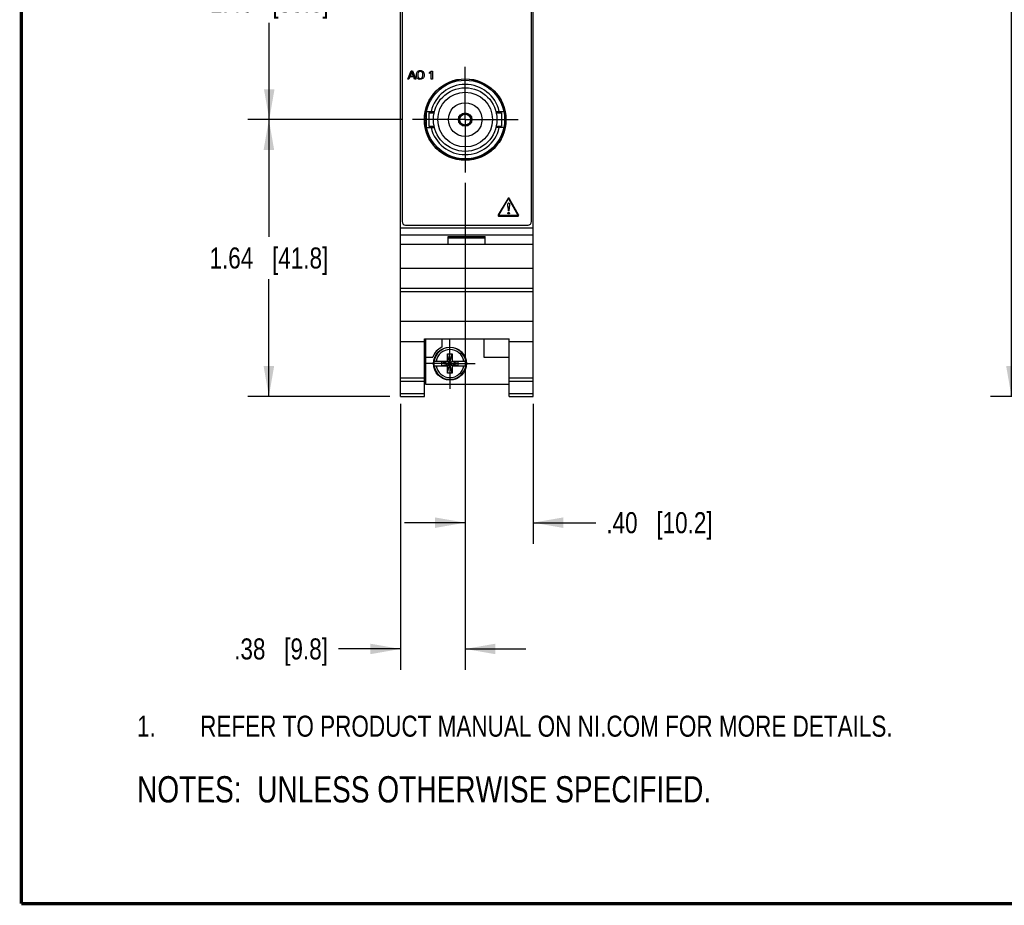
# Model space of a CAD drawing. Header units: inches. Extents: x 0.2 to 16.8, y 0.1 to 10.8.
# Tile 1 of 21: x 0.2 to 6.1, y 0.2 to 5.5. Entities that reach past the tile are written whole.
import ezdxf

# ---------------------------------------------------------------- set-up
doc = ezdxf.new("R2010")
doc.units = ezdxf.units.IN
doc.header["$LTSCALE"] = 0.935
doc.header["$MEASUREMENT"] = 0
doc.linetypes.add('CENTER', pattern=[0.6, 0.375, -0.075, 0.075, -0.075])
doc.layers.get('0').update_dxf_attribs({"linetype": 'CONTINUOUS'})
for name, color, linetype in [('02___PRT_ALL_AXES', 7, 'CONTINUOUS'), ('DEFAULT_1', 7, 'CENTER'), ('DETAIL', 7, 'CONTINUOUS'), ('DIMENSIONS', 7, 'CONTINUOUS')]:
    doc.layers.add(name, color=color, linetype=linetype)
doc.styles.get("Standard").update_dxf_attribs({"font": 'txt', "width": 0.8})
doc.dimstyles.new('DIMSTYLE_1', dxfattribs={"dimtxt": 0.125, "dimasz": 0.18, "dimexe": 0.125, "dimexo": 0.0625, "dimgap": 0.0625, "dimtad": 0, "dimtih": 1, "dimtoh": 1, "dimzin": 4, "dimdsep": 46, "dimtxsty": 'STANDARD', "dimblk": '_FILLED', "dimblk1": '_FILLED', "dimblk2": '_FILLED', "dimcen": 0.09, "dimadec": 0, "dimazin": 0, "dimtp": 0.005, "dimtm": 0.005, "dimtfac": 1, "dimtofl": 0, "dimtmove": 0, "dimatfit": 3, "dimldrblk": '_FILLED', "dimfxl": 1, "dimtolj": 1, "dimtzin": 4, "dimarcsym": 0})

# ---------------------------------------------------------------- blocks, each defined once
blk = doc.blocks.new('SYMBOL_16_BL0', base_point=(3.6751, 1.3124))
at = {"color": 2, "linetype": 'CONTINUOUS', "width": 0.8}
for s, p in [('1.', (0.9376, 1.2498)), ('REFER TO PRODUCT MANUAL ON NI.COM FOR MORE DETAILS.', (1.3125, 1.25))]:
    blk.add_text(s, height=0.125, dxfattribs=at).set_placement(p)
blk = doc.blocks.new('_FILLED')
at = {"color": 0, "linetype": 'BYBLOCK'}
blk.add_solid([(0, 0), (-1, 0.174), (-1, -0.174)], dxfattribs=at)
blk = doc.blocks.new('*D0')
at = {"layer": 'DIMENSIONS', "color": 2, "linetype": 'CONTINUOUS'}
for p, q in [((2.5114, 4.9155), (1.5961, 4.9155)), ((1.7211, 4.9155), (1.7211, 4.2183)), ((1.7211, 3.2712), (1.7211, 3.9683)), ((2.4408, 3.2712), (1.5961, 3.2712))]:
    blk.add_line(p, q, dxfattribs=at)
at = {"layer": 'DIMENSIONS', "color": 2, "linetype": 'CONTINUOUS', "xscale": 0.18, "yscale": 0.18, "zscale": 0.18}
for p, rotation in [((1.7211, 4.9155), 90), ((1.7211, 3.2712), 270)]:
    blk.add_blockref('_FILLED', p, dxfattribs=dict(at, rotation=rotation))
at = {"layer": 'DIMENSIONS', "color": 2, "linetype": 'CONTINUOUS', "insert": (1.7211, 4.1558), "char_height": 0.125, "width": 1.125, "attachment_point": 2, "line_spacing_factor": 0.9}
blk.add_mtext('1.64{\\Ftxt.shx;\\W1.000000;\\H0.125000; }[41.8]', dxfattribs=at)
blk = doc.blocks.new('*D1')
at = {"layer": 'DIMENSIONS', "color": 2, "linetype": 'CONTINUOUS'}
for p, q in [((2.5114, 6.3155), (1.5983, 6.3155)), ((1.7233, 6.3155), (1.7233, 5.7405)), ((1.7233, 4.9155), (1.7233, 5.4905)), ((2.5114, 4.9155), (1.5983, 4.9155))]:
    blk.add_line(p, q, dxfattribs=at)
at = {"layer": 'DIMENSIONS', "color": 2, "linetype": 'CONTINUOUS', "xscale": 0.18, "yscale": 0.18, "zscale": 0.18}
for p, rotation in [((1.7233, 6.3155), 90), ((1.7233, 4.9155), 270)]:
    blk.add_blockref('_FILLED', p, dxfattribs=dict(at, rotation=rotation))
at = {"layer": 'DIMENSIONS', "color": 2, "linetype": 'CONTINUOUS', "insert": (1.7233, 5.678), "char_height": 0.125, "width": 1.125, "attachment_point": 2, "line_spacing_factor": 0.9}
blk.add_mtext('1.40{\\Ftxt.shx;\\W1.000000;\\H0.125000; }[35.6]', dxfattribs=at)
blk = doc.blocks.new('*D8')
at = {"layer": 'DIMENSIONS', "color": 2, "linetype": 'CONTINUOUS'}
for p, q in [((2.8878, 4.539), (2.8878, 1.6462)), ((2.5033, 3.2266), (2.5033, 1.6462)), ((2.5033, 1.7712), (2.1348, 1.7712)), ((2.8878, 1.7712), (3.2478, 1.7712))]:
    blk.add_line(p, q, dxfattribs=at)
at = {"layer": 'DIMENSIONS', "color": 2, "linetype": 'CONTINUOUS', "xscale": 0.18, "yscale": 0.18, "zscale": 0.18}
blk.add_blockref('_FILLED', (2.5033, 1.7712), dxfattribs=at)
at = {"layer": 'DIMENSIONS', "color": 2, "linetype": 'CONTINUOUS', "xscale": 0.18, "yscale": 0.18, "zscale": 0.18, "rotation": 180}
blk.add_blockref('_FILLED', (2.8878, 1.7712), dxfattribs=at)
at = {"layer": 'DIMENSIONS', "color": 2, "linetype": 'CONTINUOUS', "insert": (2.0723, 1.8337), "char_height": 0.125, "width": 0.925, "attachment_point": 3, "line_spacing_factor": 0.9}
blk.add_mtext('.38{\\Ftxt.shx;\\W1.000000;\\H0.125000; }[9.8]', dxfattribs=at)
blk = doc.blocks.new('*D9')
at = {"layer": 'DIMENSIONS', "color": 2, "linetype": 'CONTINUOUS'}
for p, q in [((2.8878, 4.539), (2.8878, 2.3962)), ((3.2913, 3.2266), (3.2913, 2.3962)), ((2.8878, 2.5212), (2.5278, 2.5212)), ((3.2913, 2.5212), (3.6641, 2.5212))]:
    blk.add_line(p, q, dxfattribs=at)
at = {"layer": 'DIMENSIONS', "color": 2, "linetype": 'CONTINUOUS', "xscale": 0.18, "yscale": 0.18, "zscale": 0.18}
blk.add_blockref('_FILLED', (2.8878, 2.5212), dxfattribs=at)
at = {"layer": 'DIMENSIONS', "color": 2, "linetype": 'CONTINUOUS', "xscale": 0.18, "yscale": 0.18, "zscale": 0.18, "rotation": 180}
blk.add_blockref('_FILLED', (3.2913, 2.5212), dxfattribs=at)
at = {"layer": 'DIMENSIONS', "color": 2, "linetype": 'CONTINUOUS', "insert": (3.7266, 2.5837), "char_height": 0.125, "width": 1.025, "attachment_point": 1, "line_spacing_factor": 0.9}
blk.add_mtext('.40{\\Ftxt.shx;\\W1.000000;\\H0.125000; }[10.2]', dxfattribs=at)
blk = doc.blocks.new('*D13')
at = {"layer": 'DIMENSIONS', "color": 2, "linetype": 'CONTINUOUS'}
for p, q in [((8.3371, 8.4091), (6.0096, 8.4091)), ((6.1346, 8.4091), (6.1346, 5.9652)), ((6.1346, 3.2712), (6.1346, 5.7152)), ((8.1281, 3.2712), (6.0096, 3.2712))]:
    blk.add_line(p, q, dxfattribs=at)
at = {"layer": 'DIMENSIONS', "color": 2, "linetype": 'CONTINUOUS', "xscale": 0.18, "yscale": 0.18, "zscale": 0.18}
for p, rotation in [((6.1346, 8.4091), 90), ((6.1346, 3.2712), 270)]:
    blk.add_blockref('_FILLED', p, dxfattribs=dict(at, rotation=rotation))
at = {"layer": 'DIMENSIONS', "color": 2, "linetype": 'CONTINUOUS', "insert": (6.1346, 5.9027), "char_height": 0.125, "width": 1.225, "attachment_point": 2, "line_spacing_factor": 0.9}
blk.add_mtext('5.14{\\Ftxt.shx;\\W1.000000;\\H0.125000; }[130.5]', dxfattribs=at)
blk = doc.blocks.new('SYMBOL_4_BL1', base_point=(3.1215, 0.9375))
at = {"layer": 'DETAIL', "color": 2, "linetype": 'CONTINUOUS', "width": 0.8}
blk.add_text('NOTES:  UNLESS OTHERWISE SPECIFIED.', height=0.156, dxfattribs=at).set_placement((0.9375, 0.8595))

msp = doc.modelspace()

# ---------------------------------------------------------------- linework, layer by layer
at = {"color": 7, "linetype": 'CONTINUOUS'}
for p, q in [((2.5033, 3.2712), (2.5033, 8.4091)), ((2.5133, 8.3791), (2.5133, 4.3091)), ((3.2813, 4.3091), (3.2813, 8.3791)), ((3.2913, 3.2712), (3.2913, 8.4091)), ((2.6583, 4.8702), (2.6583, 4.9608)), ((2.6588, 4.9635), (2.7051, 4.9635)), ((3.0706, 4.9635), (3.1169, 4.9635)), ((2.6588, 4.8675), (2.7051, 4.8675)), ((3.1169, 4.8675), (3.0706, 4.8675)), ((2.5033, 4.2732), (3.2913, 4.2732)), ((2.5333, 4.2891), (3.2613, 4.2891)), ((2.5033, 4.2302), (3.2913, 4.2302)), ((2.7873, 4.2202), (3.0073, 4.2202)), ((2.7873, 4.1732), (2.7873, 4.2202)), ((3.0073, 4.1732), (3.0073, 4.2202)), ((3.2913, 4.1732), (2.5033, 4.1732)), ((2.7873, 4.2132), (3.0073, 4.2132)), ((2.5033, 4.0332), (3.2913, 4.0332)), ((2.5033, 3.9132), (3.2913, 3.9132)), ((2.5033, 3.8937), (3.2913, 3.8937)), ((2.5033, 3.7179), (3.2913, 3.7179)), ((2.5033, 3.5982), (2.6453, 3.5982)), ((2.6453, 3.6135), (3.1493, 3.6135)), ((2.6453, 3.2712), (2.6453, 3.6135)), ((2.6513, 3.6135), (2.6513, 3.3442)), ((2.7483, 3.6135), (2.7483, 3.5636)), ((2.9983, 3.6135), (2.9983, 3.5042)), ((3.1493, 3.2712), (3.1493, 3.6135)), ((3.1493, 3.5982), (3.2913, 3.5982)), ((2.7835, 3.5233), (2.8111, 3.5233)), ((2.8111, 3.4091), (2.7835, 3.5233)), ((2.7835, 3.48), (2.7835, 3.5233)), ((2.7835, 3.4091), (2.8111, 3.5233)), ((2.8111, 3.5233), (2.8111, 3.48)), ((2.6513, 3.5042), (2.6951, 3.5042)), ((2.7027, 3.48), (2.7856, 3.48)), ((2.7488, 3.4545), (2.8458, 3.4779)), ((2.7856, 3.4779), (2.7488, 3.4779)), ((2.7488, 3.4779), (2.8458, 3.4545)), ((2.7488, 3.4545), (2.7488, 3.4779)), ((2.7488, 3.4545), (2.7856, 3.4545)), ((2.7856, 3.48), (2.7856, 3.4779)), ((2.809, 3.4545), (2.7856, 3.4779)), ((2.7856, 3.4545), (2.809, 3.4779)), ((2.7856, 3.4524), (2.7856, 3.4545)), ((2.809, 3.48), (2.892, 3.48)), ((2.809, 3.48), (2.809, 3.4779)), ((2.8458, 3.4779), (2.809, 3.4779)), ((2.809, 3.4545), (2.8458, 3.4545)), ((2.809, 3.4524), (2.809, 3.4545)), ((2.8458, 3.4545), (2.8458, 3.4779)), ((2.9983, 3.5042), (3.1493, 3.5042)), ((2.7027, 3.4524), (2.7856, 3.4524)), ((2.7835, 3.4091), (2.7835, 3.4524)), ((2.8111, 3.4091), (2.7835, 3.4091)), ((2.809, 3.4524), (2.892, 3.4524)), ((2.8111, 3.4524), (2.8111, 3.4091)), ((2.5033, 3.3812), (2.6453, 3.3812)), ((2.5033, 3.362), (2.6453, 3.362)), ((2.6513, 3.3442), (3.1493, 3.3442)), ((3.1493, 3.3812), (3.2913, 3.3812)), ((3.1493, 3.362), (3.2913, 3.362)), ((2.5033, 3.2891), (2.6453, 3.2891)), ((3.1493, 3.2891), (3.2913, 3.2891)), ((2.5033, 3.2712), (2.6453, 3.2712)), ((3.1493, 3.2712), (3.2913, 3.2712))]:
    msp.add_line(p, q, dxfattribs=at)
at = {"color": 40, "linetype": 'CONTINUOUS'}
for p, q in [((2.546, 5.1555), (2.5672, 5.2057)), ((2.5532, 5.1555), (2.546, 5.1555)), ((2.5586, 5.1685), (2.5532, 5.1555)), ((2.5819, 5.1685), (2.5586, 5.1685)), ((2.5706, 5.1988), (2.5609, 5.1742)), ((2.5609, 5.1742), (2.5798, 5.1742)), ((2.5672, 5.2057), (2.5746, 5.2057)), ((2.5798, 5.1742), (2.5706, 5.1988)), ((2.5746, 5.2057), (2.5949, 5.1555)), ((2.5874, 5.1555), (2.5819, 5.1685)), ((2.5949, 5.1555), (2.5874, 5.1555)), ((2.6752, 5.189), (2.6752, 5.196)), ((2.6863, 5.1555), (2.6863, 5.196)), ((2.693, 5.1555), (2.6863, 5.1555)), ((2.6868, 5.2036), (2.693, 5.2036)), ((2.693, 5.2036), (2.693, 5.1555)), ((3.1404, 4.4456), (3.0847, 4.3499)), ((3.0885, 4.3477), (3.1442, 4.4434)), ((3.1467, 4.4434), (3.201, 4.3477)), ((3.1512, 4.4096), (3.1468, 4.373)), ((3.2049, 4.3499), (3.1505, 4.4455)), ((3.1997, 4.3455), (3.0898, 4.3455)), ((3.0898, 4.3411), (3.1997, 4.3411)), ((3.1456, 4.373), (3.1447, 4.3833)), ((3.1468, 4.373), (3.1456, 4.373))]:
    msp.add_line(p, q, dxfattribs=at)
at = {"color": 7, "linetype": 'CONTINUOUS', "const_width": 0.02}
for points in [[(0.25, 10.7586), (0.25, 0.2586)], [(0.25, 0.2586), (16.75, 0.2586)]]:
    msp.add_lwpolyline(points, dxfattribs=at)
at = {"color": 7, "linetype": 'CONTINUOUS'}
for centre, radius in [((2.8878, 4.9151), 0.2425), ((2.8878, 4.9155), 0.241), ((2.8878, 4.9155), 0.234), ((2.8878, 4.9155), 0.1625), ((2.8878, 4.9155), 0.1), ((2.8878, 4.9155), 0.04), ((2.8878, 4.9155), 0.0375), ((2.8878, 4.9155), 0.0325), ((2.7973, 3.4662), 0.098)]:
    msp.add_circle(centre, radius, dxfattribs=at)
for centre, radius, start, end in [((2.8878, 4.9155), 0.2085, 13.30978, 166.69022), ((2.8878, 4.9155), 0.2085, 193.30978, 346.69022), ((2.5333, 4.3091), 0.02, 180, 270), ((3.2613, 4.3091), 0.02, 270, 360), ((2.7973, 3.4662), 0.109, 116.71426, 159.59683), ((2.7973, 3.4662), 0.0947, 8.36374, 171.63626), ((2.7973, 3.4662), 0.0832, 9.53359, 170.46641), ((2.7973, 3.4662), 0.0956, 171.71661, 188.28339), ((2.7973, 3.4662), 0.0956, 351.71661, 8.28339), ((2.7973, 3.4662), 0.0947, 188.36374, 351.63626), ((2.7973, 3.4662), 0.0832, 189.53359, 350.46641)]:
    msp.add_arc(centre, radius, start, end, dxfattribs=at)
at = {"color": 40, "linetype": 'CONTINUOUS'}
for points, knots in [([(2.5983, 5.1802), (2.5983, 5.1818), (2.5986, 5.1888), (2.601, 5.1962), (2.6047, 5.2002)], [0, 0, 0, 0, 0.22171, 1, 1, 1, 1]), ([(2.6209, 5.1543), (2.6145, 5.1543), (2.6003, 5.1598), (2.5983, 5.174), (2.5983, 5.1802)], [0, 0, 0, 0, 0.507821, 1, 1, 1, 1]), ([(2.6047, 5.2002), (2.606, 5.2016), (2.6107, 5.2055), (2.6172, 5.207), (2.6215, 5.207)], [0, 0, 0, 0, 0.293077, 1, 1, 1, 1]), ([(2.6216, 5.2011), (2.6168, 5.2011), (2.6063, 5.1961), (2.6056, 5.1855), (2.6056, 5.1806)], [0, 0, 0, 0, 0.496347, 1, 1, 1, 1]), ([(2.6442, 5.1811), (2.6442, 5.1747), (2.6421, 5.1603), (2.6276, 5.1543), (2.6209, 5.1543)], [0, 0, 0, 0, 0.485902, 1, 1, 1, 1]), ([(2.6215, 5.207), (2.6274, 5.207), (2.6414, 5.2022), (2.6442, 5.1878), (2.6442, 5.1811)], [0, 0, 0, 0, 0.467341, 1, 1, 1, 1]), ([(2.6368, 5.1811), (2.6368, 5.186), (2.6361, 5.1965), (2.626, 5.2011), (2.6216, 5.2011)], [0, 0, 0, 0, 0.525765, 1, 1, 1, 1]), ([(2.6323, 5.1648), (2.6333, 5.166), (2.6361, 5.1711), (2.6368, 5.177), (2.6368, 5.1811)], [0, 0, 0, 0, 0.282038, 1, 1, 1, 1]), ([(2.6752, 5.196), (2.6784, 5.1977), (2.6824, 5.2001), (2.6861, 5.2029), (2.6868, 5.2036)], [0, 0, 0, 0, 0.787655, 1, 1, 1, 1]), ([(3.1447, 4.3833), (3.1445, 4.3856), (3.1433, 4.3954), (3.1412, 4.4052), (3.1412, 4.4128)], [0, 0, 0, 0, 0.231535, 1, 1, 1, 1]), ([(3.1462, 4.4208), (3.148, 4.4208), (3.1524, 4.4172), (3.1515, 4.4123), (3.1512, 4.4096)], [0, 0, 0, 0, 0.411883, 1, 1, 1, 1]), ([(3.1463, 4.3553), (3.1445, 4.3553), (3.1416, 4.3567), (3.1412, 4.3594), (3.1412, 4.3601)], [0, 0, 0, 0, 0.691233, 1, 1, 1, 1]), ([(3.1515, 4.3601), (3.1515, 4.3594), (3.151, 4.3567), (3.1481, 4.3553), (3.1463, 4.3553)], [0, 0, 0, 0, 0.294746, 1, 1, 1, 1])]:
    msp.add_open_spline(points, degree=3, knots=knots, dxfattribs=at)
for points in [[(2.6056, 5.1806), (2.6056, 5.1751), (2.6066, 5.1691), (2.61, 5.1648)], [(2.61, 5.1648), (2.6125, 5.1617), (2.6171, 5.1602), (2.6212, 5.1602)], [(2.6212, 5.1602), (2.6252, 5.1602), (2.6297, 5.1617), (2.6323, 5.1648)], [(2.6863, 5.196), (2.683, 5.1932), (2.6791, 5.1909), (2.6752, 5.189)], [(3.1455, 4.4489), (3.1434, 4.449), (3.1414, 4.4473), (3.1404, 4.4456)], [(3.1505, 4.4455), (3.1495, 4.4473), (3.1475, 4.4489), (3.1455, 4.4489)], [(3.1412, 4.4128), (3.1412, 4.4159), (3.143, 4.4208), (3.1462, 4.4208)], [(3.1442, 4.4434), (3.1445, 4.4439), (3.1449, 4.4445), (3.1455, 4.4445)], [(3.1455, 4.4445), (3.146, 4.4445), (3.1464, 4.4438), (3.1467, 4.4434)], [(3.0847, 4.3499), (3.0837, 4.3481), (3.0833, 4.3456), (3.0843, 4.3438)], [(3.0843, 4.3438), (3.0853, 4.342), (3.0877, 4.3411), (3.0898, 4.3411)], [(3.0881, 4.346), (3.0879, 4.3465), (3.0882, 4.3472), (3.0885, 4.3477)], [(3.0898, 4.3455), (3.0892, 4.3455), (3.0884, 4.3455), (3.0881, 4.346)], [(3.1412, 4.3601), (3.1412, 4.3626), (3.1439, 4.3653), (3.1463, 4.3653)], [(3.1463, 4.3653), (3.1487, 4.3653), (3.1515, 4.3626), (3.1515, 4.3601)], [(3.2014, 4.346), (3.2011, 4.3455), (3.2003, 4.3455), (3.1997, 4.3455)], [(3.1997, 4.3411), (3.2017, 4.3411), (3.2041, 4.342), (3.2052, 4.3438)], [(3.201, 4.3477), (3.2013, 4.3472), (3.2017, 4.3465), (3.2014, 4.346)], [(3.2052, 4.3438), (3.2062, 4.3456), (3.2059, 4.3481), (3.2049, 4.3499)]]:
    msp.add_open_spline(points, degree=3, dxfattribs=at)
at = {"layer": '02___PRT_ALL_AXES', "color": 7, "linetype": 'CENTER'}
for q in [(2.8878, 5.2294), (2.5739, 4.9155), (3.2018, 4.9155), (2.8878, 4.6015)]:
    msp.add_line((2.8878, 4.9155), q, dxfattribs=at)
at = {"layer": '02___PRT_ALL_AXES', "color": 7, "linetype": 'CONTINUOUS'}
for p, q in [((2.6713, 4.9555), (2.7031, 4.9555)), ((2.6713, 4.9555), (2.6713, 4.8755)), ((3.0725, 4.9555), (3.1044, 4.9555)), ((3.1044, 4.9555), (3.1044, 4.8755)), ((2.6713, 4.8755), (2.7031, 4.8755)), ((3.0725, 4.8755), (3.1044, 4.8755))]:
    msp.add_line(p, q, dxfattribs=at)
msp.add_circle((2.8878, 4.9155), 0.189, dxfattribs=at)
at = {"layer": 'DEFAULT_1', "color": 7, "linetype": 'CENTER'}
for q in [(2.7973, 3.6157), (2.6478, 3.4662), (2.9468, 3.4662), (2.7973, 3.3167)]:
    msp.add_line((2.7973, 3.4662), q, dxfattribs=at)

# ---------------------------------------------------------------- block references
at = {"color": 2, "linetype": 'CONTINUOUS'}
msp.add_blockref('SYMBOL_16_BL0', (3.6751, 1.3124), dxfattribs=at)
at = {"layer": 'DETAIL', "color": 2, "linetype": 'CONTINUOUS'}
msp.add_blockref('SYMBOL_4_BL1', (3.1215, 0.9375), dxfattribs=at)

# ---------------------------------------------------------------- dimensions: what is measured, and where the dimension line sits
at = {"layer": 'DIMENSIONS', "color": 2, "linetype": 'CONTINUOUS'}
for base, p1, p2, angle, picture, middle in [((6.1346, 3.2712), (8.3996, 8.4091), (8.1906, 3.2712), 270, '*D13', (6.1346, 5.8402)), ((1.7233, 6.3155), (2.5739, 4.9155), (2.5739, 6.3155), 90, '*D1', (1.7233, 5.6155)), ((1.7211, 4.9155), (2.5033, 3.2712), (2.5739, 4.9155), 90, '*D0', (1.7211, 4.0933)), ((2.5033, 1.7712), (2.8878, 4.6015), (2.5033, 3.2891), 180, '*D8', (1.6098, 1.7712))]:
    dim = msp.add_linear_dim(base=base, p1=p1, p2=p2, angle=angle, dimstyle='DIMSTYLE_1', dxfattribs=at)
    dim.commit()
    dim.dimension.update_dxf_attribs({"geometry": picture, "text_midpoint": middle, "dimtype": 160})
dim = msp.add_linear_dim(base=(3.2913, 2.5212), p1=(2.8878, 4.6015), p2=(3.2913, 3.2891), dimstyle='DIMSTYLE_1', dxfattribs=at)
dim.commit()
dim.dimension.update_dxf_attribs({"geometry": '*D9', "text_midpoint": (4.2391, 2.5212), "dimtype": 160})

doc.saveas('drawing.dxf')
